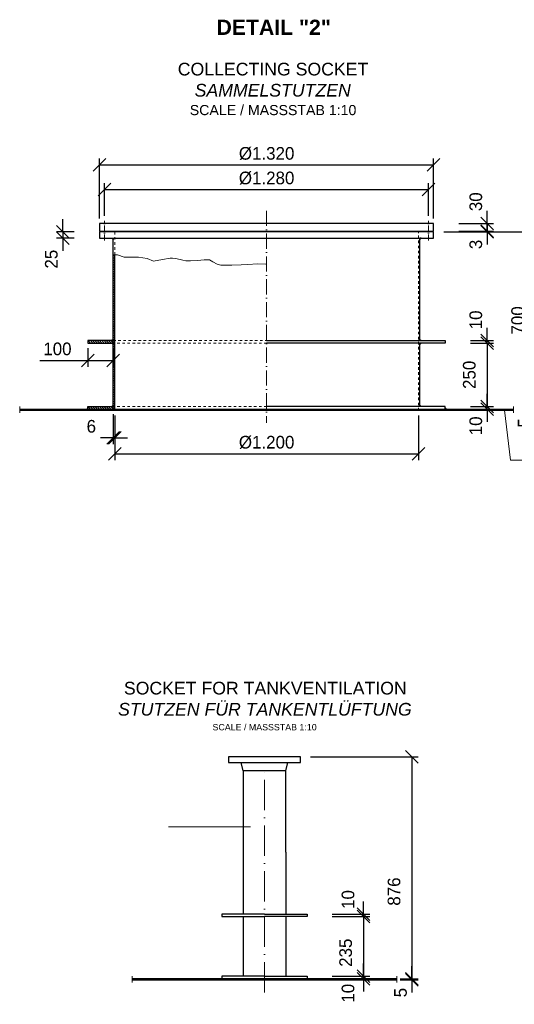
# Model space of a CAD drawing. Header units: millimetres. Extents: x -3395 to 5934498, y -177084 to 63013.
# Tile 8 of 256: x 75550 to 77505, y -171967 to -168079. Entities that reach past the tile are written whole.
import ezdxf

# ---------------------------------------------------------------- set-up
doc = ezdxf.new("R2010")
doc.units = ezdxf.units.MM
doc.linetypes.add('ACAD_ISO10W100', pattern=[18, 12, -3, 0, -3])
doc.linetypes.add('JIS_02_1.0', pattern=[2, 1, -1])
doc.layers.add('Bemaßung', color=7, linetype='Continuous', lineweight=9)
doc.layers.add('Beschriftung', color=7, linetype='Continuous', lineweight=9)
doc.styles.add('LBB3.5M1000', font='isocp.shx', dxfattribs={"height": 3.5})
doc.dimstyles.new('DIN', dxfattribs={"dimtxt": 2.5, "dimasz": 2.5, "dimexe": 1.25, "dimexo": 0.625, "dimtad": 1, "dimtih": 1, "dimdec": 4, "dimdsep": 46, "dimlunit": 6, "dimtxsty": 'Standard', "dimcen": 2.5, "dimadec": 0, "dimazin": 0, "dimtfac": 1, "dimtdec": 4, "dimtmove": 0, "dimatfit": 3, "dimfxl": 0, "dimtvp": 1, "dimtolj": 1, "dimtzin": 0, "dimarcsym": 0})
pattern_1 = [(135, (0, -95.517), (-4.49012806, -4.49012806), [])]

# ---------------------------------------------------------------- blocks, each defined once
blk = doc.blocks.new('_Oblique')
at = {"color": 0, "linetype": 'ByBlock', "lineweight": -2}
blk.add_line((-0.5, -0.5), (0.5, 0.5), dxfattribs=at)
blk = doc.blocks.new('*D435')
at = {"layer": 'Bemaßung', "color": 0, "lineweight": -2, "transparency": 16777216}
for p, q in [((75925.8, -169641.5), (75925.8, -169818.4)), ((77125.8, -169641.5), (77125.8, -169818.4)), ((75925.8, -169793.4), (77125.8, -169793.4))]:
    blk.add_line(p, q, dxfattribs=at)
at = {"layer": 'DEFPOINTS', "color": 0, "transparency": 16777216}
for p in [(75925.8, -169621.5), (77125.8, -169621.5), (77125.8, -169793.4)]:
    blk.add_point(p, dxfattribs=at)
at = {"layer": 'Bemaßung', "color": 0, "lineweight": -2, "transparency": 16777216, "xscale": 50, "yscale": 50, "zscale": 50, "rotation": 180}
blk.add_blockref('_Oblique', (75925.8, -169793.4), dxfattribs=at)
at = {"layer": 'Bemaßung', "color": 0, "lineweight": -2, "transparency": 16777216, "xscale": 50, "yscale": 50, "zscale": 50}
blk.add_blockref('_Oblique', (77125.8, -169793.4), dxfattribs=at)
at = {"layer": 'Bemaßung', "color": 0, "transparency": 16777216, "insert": (76525.8, -169748.4), "char_height": 50, "attachment_point": 5}
blk.add_mtext('\\A1;%%C1.200', dxfattribs=at)
blk = doc.blocks.new('*D436')
at = {"layer": 'Bemaßung', "color": 0, "lineweight": -2, "transparency": 16777216}
for p, q in [((75919.8, -169636.5), (75919.8, -169755)), ((75925.8, -169641.5), (75925.8, -169755)), ((75919.8, -169730), (75869.8, -169730)), ((75919.8, -169730), (75925.8, -169730)), ((75925.8, -169730), (75975.8, -169730))]:
    blk.add_line(p, q, dxfattribs=at)
at = {"layer": 'DEFPOINTS', "color": 0, "transparency": 16777216}
for p in [(75919.8, -169616.5), (75925.8, -169621.5), (75925.8, -169730)]:
    blk.add_point(p, dxfattribs=at)
at = {"layer": 'Bemaßung', "color": 0, "lineweight": -2, "transparency": 16777216, "xscale": 50, "yscale": 50, "zscale": 50}
blk.add_blockref('_Oblique', (75919.8, -169730), dxfattribs=at)
at = {"layer": 'Bemaßung', "color": 0, "lineweight": -2, "transparency": 16777216, "xscale": 50, "yscale": 50, "zscale": 50, "rotation": 180}
blk.add_blockref('_Oblique', (75925.8, -169730), dxfattribs=at)
at = {"layer": 'Bemaßung', "color": 0, "transparency": 16777216, "insert": (75833.1, -169685), "char_height": 50, "attachment_point": 5}
blk.add_mtext('\\A1;6', dxfattribs=at)
blk = doc.blocks.new('*D437')
at = {"layer": 'Bemaßung', "color": 0, "lineweight": -2, "transparency": 16777216}
for p, q in [((75819.8, -169376.5), (75819.8, -169449.3)), ((75919.8, -169376.5), (75919.8, -169449.3)), ((75629.2, -169424.3), (75819.8, -169424.3)), ((75819.8, -169424.3), (75919.8, -169424.3))]:
    blk.add_line(p, q, dxfattribs=at)
at = {"layer": 'DEFPOINTS', "color": 0, "transparency": 16777216}
for p in [(75819.8, -169356.5), (75919.8, -169356.5), (75919.8, -169424.3)]:
    blk.add_point(p, dxfattribs=at)
at = {"layer": 'Bemaßung', "color": 0, "lineweight": -2, "transparency": 16777216, "xscale": 50, "yscale": 50, "zscale": 50, "rotation": 180}
blk.add_blockref('_Oblique', (75819.8, -169424.3), dxfattribs=at)
at = {"layer": 'Bemaßung', "color": 0, "lineweight": -2, "transparency": 16777216, "xscale": 50, "yscale": 50, "zscale": 50}
blk.add_blockref('_Oblique', (75919.8, -169424.3), dxfattribs=at)
at = {"layer": 'Bemaßung', "color": 0, "transparency": 16777216, "insert": (75699.2, -169379.3), "char_height": 50, "attachment_point": 5}
blk.add_mtext('\\A1;100', dxfattribs=at)
blk = doc.blocks.new('*D438')
at = {"layer": 'Bemaßung', "color": 0, "lineweight": -2, "transparency": 16777216}
for p, q in [((77397.5, -169606.5), (77397.5, -169556.5)), ((77331.8, -169606.5), (77422.5, -169606.5)), ((77331.8, -169616.5), (77422.5, -169616.5)), ((77397.5, -169616.5), (77397.5, -169606.5)), ((77397.5, -169616.5), (77397.5, -169666.5))]:
    blk.add_line(p, q, dxfattribs=at)
at = {"layer": 'DEFPOINTS', "color": 0, "transparency": 16777216}
for p in [(77231.8, -169606.5), (77231.8, -169616.5), (77397.5, -169606.5)]:
    blk.add_point(p, dxfattribs=at)
at = {"layer": 'Bemaßung', "color": 0, "lineweight": -2, "transparency": 16777216, "xscale": 50, "yscale": 50, "zscale": 50}
for p, rotation in [((77397.5, -169606.5), 270), ((77397.5, -169616.5), 90)]:
    blk.add_blockref('_Oblique', p, dxfattribs=dict(at, rotation=rotation))
at = {"layer": 'Bemaßung', "color": 0, "transparency": 16777216, "insert": (77352.5, -169683), "char_height": 50, "attachment_point": 5, "rotation": 90}
blk.add_mtext('\\A1;10', dxfattribs=at)
blk = doc.blocks.new('*D439')
at = {"layer": 'Bemaßung', "color": 0, "lineweight": -2, "transparency": 16777216}
for p, q in [((77331.8, -169356.5), (77422.5, -169356.5)), ((77397.5, -169356.5), (77397.5, -169606.5)), ((77331.8, -169606.5), (77422.5, -169606.5))]:
    blk.add_line(p, q, dxfattribs=at)
at = {"layer": 'DEFPOINTS', "color": 0, "transparency": 16777216}
for p in [(77231.8, -169356.5), (77231.8, -169606.5), (77397.5, -169606.5)]:
    blk.add_point(p, dxfattribs=at)
at = {"layer": 'Bemaßung', "color": 0, "lineweight": -2, "transparency": 16777216, "xscale": 50, "yscale": 50, "zscale": 50}
for p, rotation in [((77397.5, -169356.5), 90), ((77397.5, -169606.5), 270)]:
    blk.add_blockref('_Oblique', p, dxfattribs=dict(at, rotation=rotation))
at = {"layer": 'Bemaßung', "color": 0, "transparency": 16777216, "insert": (77326.8, -169481.5), "char_height": 50, "attachment_point": 5, "rotation": 90}
blk.add_mtext('\\A1;250', dxfattribs=at)
blk = doc.blocks.new('*D440')
at = {"layer": 'Bemaßung', "color": 0, "lineweight": -2, "transparency": 16777216}
for p, q in [((77397.5, -169346.5), (77397.5, -169296.5)), ((77331.8, -169346.5), (77422.5, -169346.5)), ((77331.8, -169356.5), (77422.5, -169356.5)), ((77397.5, -169356.5), (77397.5, -169346.5)), ((77397.5, -169356.5), (77397.5, -169406.5))]:
    blk.add_line(p, q, dxfattribs=at)
at = {"layer": 'DEFPOINTS', "color": 0, "transparency": 16777216}
for p in [(77231.8, -169346.5), (77231.8, -169356.5), (77397.5, -169346.5)]:
    blk.add_point(p, dxfattribs=at)
at = {"layer": 'Bemaßung', "color": 0, "lineweight": -2, "transparency": 16777216, "xscale": 50, "yscale": 50, "zscale": 50}
for p, rotation in [((77397.5, -169346.5), 270), ((77397.5, -169356.5), 90)]:
    blk.add_blockref('_Oblique', p, dxfattribs=dict(at, rotation=rotation))
at = {"layer": 'Bemaßung', "color": 0, "transparency": 16777216, "insert": (77352.5, -169264.5), "char_height": 50, "attachment_point": 5, "rotation": 90}
blk.add_mtext('\\A1;10', dxfattribs=at)
blk = doc.blocks.new('*D441')
at = {"layer": 'Bemaßung', "color": 0, "lineweight": -2, "transparency": 16777216}
for p, q in [((77588.6, -169616.5), (77588.6, -169566.5)), ((77541.5, -169616.5), (77613.6, -169616.5)), ((77541.5, -169621.5), (77613.6, -169621.5)), ((77588.6, -169621.5), (77588.6, -169616.5)), ((77588.6, -169621.5), (77588.6, -169671.5))]:
    blk.add_line(p, q, dxfattribs=at)
at = {"layer": 'DEFPOINTS', "color": 0, "transparency": 16777216}
for p in [(77501.5, -169616.5), (77501.5, -169621.5), (77588.6, -169616.5)]:
    blk.add_point(p, dxfattribs=at)
at = {"layer": 'Bemaßung', "color": 0, "lineweight": -2, "transparency": 16777216, "xscale": 50, "yscale": 50, "zscale": 50}
for p, rotation in [((77588.6, -169616.5), 270), ((77588.6, -169621.5), 90)]:
    blk.add_blockref('_Oblique', p, dxfattribs=dict(at, rotation=rotation))
at = {"layer": 'Bemaßung', "color": 0, "transparency": 16777216, "insert": (77543.6, -169671.5), "char_height": 50, "attachment_point": 5, "rotation": 90}
blk.add_mtext('\\A1;5', dxfattribs=at)
blk = doc.blocks.new('*D442')
at = {"layer": 'Bemaßung', "color": 0, "lineweight": -2, "transparency": 16777216}
for p, q in [((77225.8, -168916.5), (77613.6, -168916.5)), ((77588.6, -168916.5), (77588.6, -169616.5)), ((77541.5, -169616.5), (77613.6, -169616.5))]:
    blk.add_line(p, q, dxfattribs=at)
at = {"layer": 'DEFPOINTS', "color": 0, "transparency": 16777216}
for p in [(77185.8, -168916.5), (77501.5, -169616.5), (77588.6, -169616.5)]:
    blk.add_point(p, dxfattribs=at)
at = {"layer": 'Bemaßung', "color": 0, "lineweight": -2, "transparency": 16777216, "xscale": 50, "yscale": 50, "zscale": 50}
for p, rotation in [((77588.6, -168916.5), 90), ((77588.6, -169616.5), 270)]:
    blk.add_blockref('_Oblique', p, dxfattribs=dict(at, rotation=rotation))
at = {"layer": 'Bemaßung', "color": 0, "transparency": 16777216, "insert": (77517.9, -169266.5), "char_height": 50, "attachment_point": 5, "rotation": 90}
blk.add_mtext('\\A1;700', dxfattribs=at)
blk = doc.blocks.new('*D443')
at = {"layer": 'Bemaßung', "color": 0, "lineweight": -2, "transparency": 16777216}
for p, q in [((77397.5, -168913.5), (77397.5, -168863.5)), ((77285.8, -168913.5), (77422.5, -168913.5)), ((77285.8, -168916.5), (77422.5, -168916.5)), ((77397.5, -168916.5), (77397.5, -168913.5)), ((77397.5, -168916.5), (77397.5, -168966.5))]:
    blk.add_line(p, q, dxfattribs=at)
at = {"layer": 'DEFPOINTS', "color": 0, "transparency": 16777216}
for p in [(77185.8, -168913.5), (77185.8, -168916.5), (77397.5, -168913.5)]:
    blk.add_point(p, dxfattribs=at)
at = {"layer": 'Bemaßung', "color": 0, "lineweight": -2, "transparency": 16777216, "xscale": 50, "yscale": 50, "zscale": 50}
for p, rotation in [((77397.5, -168913.5), 270), ((77397.5, -168916.5), 90)]:
    blk.add_blockref('_Oblique', p, dxfattribs=dict(at, rotation=rotation))
at = {"layer": 'Bemaßung', "color": 0, "transparency": 16777216, "insert": (77352.5, -168966.5), "char_height": 50, "attachment_point": 5, "rotation": 90}
blk.add_mtext('\\A1;3', dxfattribs=at)
blk = doc.blocks.new('*D444')
at = {"layer": 'Bemaßung', "color": 0, "lineweight": -2, "transparency": 16777216}
for p, q in [((77397.5, -168883.5), (77397.5, -168833.5)), ((77285.8, -168883.5), (77422.5, -168883.5)), ((77397.5, -168883.5), (77397.5, -168913.5)), ((77285.8, -168913.5), (77422.5, -168913.5)), ((77397.5, -168913.5), (77397.5, -168963.5))]:
    blk.add_line(p, q, dxfattribs=at)
at = {"layer": 'DEFPOINTS', "color": 0, "transparency": 16777216}
for p in [(77185.8, -168883.5), (77185.8, -168913.5), (77397.5, -168913.5)]:
    blk.add_point(p, dxfattribs=at)
at = {"layer": 'Bemaßung', "color": 0, "lineweight": -2, "transparency": 16777216, "xscale": 50, "yscale": 50, "zscale": 50}
for p, rotation in [((77397.5, -168883.5), 270), ((77397.5, -168913.5), 90)]:
    blk.add_blockref('_Oblique', p, dxfattribs=dict(at, rotation=rotation))
at = {"layer": 'Bemaßung', "color": 0, "transparency": 16777216, "insert": (77352.5, -168797.9), "char_height": 50, "attachment_point": 5, "rotation": 90}
blk.add_mtext('\\A1;30', dxfattribs=at)
blk = doc.blocks.new('*D445')
at = {"layer": 'Bemaßung', "color": 0, "lineweight": -2, "transparency": 16777216}
for p, q in [((75720.3, -168916.5), (75720.3, -168866.5)), ((75765.8, -168916.5), (75695.3, -168916.5)), ((75765.8, -168941.5), (75695.3, -168941.5)), ((75720.3, -168916.5), (75720.3, -168941.5)), ((75720.3, -168941.5), (75720.3, -168991.5))]:
    blk.add_line(p, q, dxfattribs=at)
at = {"layer": 'DEFPOINTS', "color": 0, "transparency": 16777216}
for p in [(75720.3, -168941.5), (75865.8, -168916.5), (75865.8, -168941.5)]:
    blk.add_point(p, dxfattribs=at)
at = {"layer": 'Bemaßung', "color": 0, "lineweight": -2, "transparency": 16777216, "xscale": 50, "yscale": 50, "zscale": 50}
for p, rotation in [((75720.3, -168916.5), 270), ((75720.3, -168941.5), 90)]:
    blk.add_blockref('_Oblique', p, dxfattribs=dict(at, rotation=rotation))
at = {"layer": 'Bemaßung', "color": 0, "transparency": 16777216, "insert": (75675.3, -169024.7), "char_height": 50, "attachment_point": 5, "rotation": 90}
blk.add_mtext('\\A1;25', dxfattribs=at)
blk = doc.blocks.new('*D456')
at = {"layer": 'Bemaßung', "color": 0, "lineweight": -2, "transparency": 16777216}
for p, q in [((75865.8, -168863.5), (75865.8, -168627.8)), ((77185.8, -168863.5), (77185.8, -168627.8)), ((75865.8, -168652.8), (77185.8, -168652.8))]:
    blk.add_line(p, q, dxfattribs=at)
at = {"layer": 'DEFPOINTS', "color": 0, "transparency": 16777216}
for p in [(77185.8, -168652.8), (75865.8, -168883.5), (77185.8, -168883.5)]:
    blk.add_point(p, dxfattribs=at)
at = {"layer": 'Bemaßung', "color": 0, "lineweight": -2, "transparency": 16777216, "xscale": 50, "yscale": 50, "zscale": 50, "rotation": 180}
blk.add_blockref('_Oblique', (75865.8, -168652.8), dxfattribs=at)
at = {"layer": 'Bemaßung', "color": 0, "lineweight": -2, "transparency": 16777216, "xscale": 50, "yscale": 50, "zscale": 50}
blk.add_blockref('_Oblique', (77185.8, -168652.8), dxfattribs=at)
at = {"layer": 'Bemaßung', "color": 0, "transparency": 16777216, "insert": (76525.8, -168607.8), "char_height": 50, "attachment_point": 5}
blk.add_mtext('\\A1;%%C1.320', dxfattribs=at)
blk = doc.blocks.new('*D457')
at = {"layer": 'Bemaßung', "color": 0, "lineweight": -2, "transparency": 16777216}
for p, q in [((75885.8, -168853.5), (75885.8, -168724.9)), ((75885.8, -168749.9), (77165.8, -168749.9)), ((77165.8, -168853.5), (77165.8, -168724.9))]:
    blk.add_line(p, q, dxfattribs=at)
at = {"layer": 'DEFPOINTS', "color": 0, "transparency": 16777216}
for p in [(77165.8, -168749.9), (75885.8, -168873.5), (77165.8, -168873.5)]:
    blk.add_point(p, dxfattribs=at)
at = {"layer": 'Bemaßung', "color": 0, "lineweight": -2, "transparency": 16777216, "xscale": 50, "yscale": 50, "zscale": 50, "rotation": 180}
blk.add_blockref('_Oblique', (75885.8, -168749.9), dxfattribs=at)
at = {"layer": 'Bemaßung', "color": 0, "lineweight": -2, "transparency": 16777216, "xscale": 50, "yscale": 50, "zscale": 50}
blk.add_blockref('_Oblique', (77165.8, -168749.9), dxfattribs=at)
at = {"layer": 'Bemaßung', "color": 0, "transparency": 16777216, "insert": (76525.8, -168704.9), "char_height": 50, "attachment_point": 5}
blk.add_mtext('\\A1;%%c1.280', dxfattribs=at)
blk = doc.blocks.new('*D785')
at = {"layer": 'Bemaßung', "color": 0, "lineweight": -2, "transparency": 16777216}
for p, q in [((76785.4, -171621.1), (76933.9, -171621.1)), ((76908.9, -171621.1), (76908.9, -171856.1)), ((76785.4, -171856.1), (76933.9, -171856.1))]:
    blk.add_line(p, q, dxfattribs=at)
at = {"layer": 'DEFPOINTS', "color": 0, "transparency": 16777216}
for p in [(76685.4, -171621.1), (76685.4, -171856.1), (76908.9, -171856.1)]:
    blk.add_point(p, dxfattribs=at)
at = {"layer": 'Bemaßung', "color": 0, "lineweight": -2, "transparency": 16777216, "xscale": 50, "yscale": 50, "zscale": 50}
for p, rotation in [((76908.9, -171621.1), 90), ((76908.9, -171856.1), 270)]:
    blk.add_blockref('_Oblique', p, dxfattribs=dict(at, rotation=rotation))
at = {"layer": 'Bemaßung', "color": 0, "transparency": 16777216, "insert": (76838.2, -171763.6), "char_height": 50, "attachment_point": 5, "rotation": 90}
blk.add_mtext('\\A1;235', dxfattribs=at)
blk = doc.blocks.new('*D786')
at = {"layer": 'Bemaßung', "color": 0, "lineweight": -2, "transparency": 16777216}
for p, q in [((77100, -171866.1), (77100, -171816.1)), ((77052.9, -171866.1), (77125, -171866.1)), ((77052.9, -171871.1), (77125, -171871.1)), ((77100, -171871.1), (77100, -171866.1)), ((77100, -171871.1), (77100, -171921.1))]:
    blk.add_line(p, q, dxfattribs=at)
at = {"layer": 'DEFPOINTS', "color": 0, "transparency": 16777216}
for p in [(77012.9, -171866.1), (77012.9, -171871.1), (77100, -171866.1)]:
    blk.add_point(p, dxfattribs=at)
at = {"layer": 'Bemaßung', "color": 0, "lineweight": -2, "transparency": 16777216, "xscale": 50, "yscale": 50, "zscale": 50}
for p, rotation in [((77100, -171866.1), 270), ((77100, -171871.1), 90)]:
    blk.add_blockref('_Oblique', p, dxfattribs=dict(at, rotation=rotation))
at = {"layer": 'Bemaßung', "color": 0, "transparency": 16777216, "insert": (77055, -171921.1), "char_height": 50, "attachment_point": 5, "rotation": 90}
blk.add_mtext('\\A1;5', dxfattribs=at)
blk = doc.blocks.new('*D787')
at = {"layer": 'Bemaßung', "color": 0, "lineweight": -2, "transparency": 16777216}
for p, q in [((76908.9, -171611.1), (76908.9, -171561.1)), ((76785.4, -171611.1), (76933.9, -171611.1)), ((76785.4, -171621.1), (76933.9, -171621.1)), ((76908.9, -171621.1), (76908.9, -171611.1)), ((76908.9, -171621.1), (76908.9, -171671.1))]:
    blk.add_line(p, q, dxfattribs=at)
at = {"layer": 'DEFPOINTS', "color": 0, "transparency": 16777216}
for p in [(76685.4, -171611.1), (76685.4, -171621.1), (76908.9, -171611.1)]:
    blk.add_point(p, dxfattribs=at)
at = {"layer": 'Bemaßung', "color": 0, "lineweight": -2, "transparency": 16777216, "xscale": 50, "yscale": 50, "zscale": 50}
for p, rotation in [((76908.9, -171611.1), 270), ((76908.9, -171621.1), 90)]:
    blk.add_blockref('_Oblique', p, dxfattribs=dict(at, rotation=rotation))
at = {"layer": 'Bemaßung', "color": 0, "transparency": 16777216, "insert": (76847.5, -171553.5), "char_height": 50, "attachment_point": 5, "rotation": 90}
blk.add_mtext('\\A1;10', dxfattribs=at)
blk = doc.blocks.new('*D788')
at = {"layer": 'Bemaßung', "color": 0, "lineweight": -2, "transparency": 16777216}
for p, q in [((76699.6, -170990.1), (77125, -170990.1)), ((77100, -170990.1), (77100, -171866.1)), ((77079.8, -171866.1), (77125, -171866.1))]:
    blk.add_line(p, q, dxfattribs=at)
at = {"layer": 'DEFPOINTS', "color": 0, "transparency": 16777216}
for p in [(76659.6, -170990.1), (77039.8, -171866.1), (77100, -171866.1)]:
    blk.add_point(p, dxfattribs=at)
at = {"layer": 'Bemaßung', "color": 0, "lineweight": -2, "transparency": 16777216, "xscale": 50, "yscale": 50, "zscale": 50}
for p, rotation in [((77100, -170990.1), 90), ((77100, -171866.1), 270)]:
    blk.add_blockref('_Oblique', p, dxfattribs=dict(at, rotation=rotation))
at = {"layer": 'Bemaßung', "color": 0, "transparency": 16777216, "insert": (77029.4, -171522.1), "char_height": 50, "attachment_point": 5, "rotation": 90}
blk.add_mtext('\\A1;876', dxfattribs=at)
blk = doc.blocks.new('*D789')
at = {"layer": 'Bemaßung', "color": 0, "lineweight": -2, "transparency": 16777216}
for p, q in [((76908.9, -171856.1), (76908.9, -171806.1)), ((76785.4, -171856.1), (76933.9, -171856.1)), ((76908.9, -171856.1), (76908.9, -171866.1)), ((76785.4, -171866.1), (76933.9, -171866.1)), ((76908.9, -171866.1), (76908.9, -171916.1))]:
    blk.add_line(p, q, dxfattribs=at)
at = {"layer": 'DEFPOINTS', "color": 0, "transparency": 16777216}
for p in [(76685.4, -171856.1), (76685.4, -171866.1), (76908.9, -171866.1)]:
    blk.add_point(p, dxfattribs=at)
at = {"layer": 'Bemaßung', "color": 0, "lineweight": -2, "transparency": 16777216, "xscale": 50, "yscale": 50, "zscale": 50}
for p, rotation in [((76908.9, -171856.1), 270), ((76908.9, -171866.1), 90)]:
    blk.add_blockref('_Oblique', p, dxfattribs=dict(at, rotation=rotation))
at = {"layer": 'Bemaßung', "color": 0, "transparency": 16777216, "insert": (76847.5, -171923.6), "char_height": 50, "attachment_point": 5, "rotation": 90}
blk.add_mtext('\\A1;10', dxfattribs=at)

msp = doc.modelspace()

# ---------------------------------------------------------------- hatches: boundary and pattern name
h = msp.add_hatch(color=256)
h.dxf.hatch_style = 1
h.paths.add_polyline_path([(75914.77206, -168941.51003), (75919.77206, -168941.51003), (75919.77206, -168946.51003)])
h = msp.add_hatch(color=256)
h.dxf.hatch_style = 1
h.paths.add_polyline_path([(77136.77206, -168941.51003), (77131.77206, -168941.51003), (77131.77206, -168946.51003)])
at = {"lineweight": 5}
h = msp.add_hatch(dxfattribs=at)
h.set_pattern_fill('ANSI31', color=256, scale=2)
h.set_pattern_definition([(45, (0, -95.517), (-4.49012806, 4.49012806), [])])
h.paths.add_polyline_path([(75919.77206, -169616.51003), (75925.77206, -169616.51003), (75925.77206, -169007.50697), (75919.77206, -169007.50697)])
h = msp.add_hatch(dxfattribs=at)
h.set_pattern_fill('ANSI31', color=256, scale=2, angle=90)
h.set_pattern_definition(pattern_1)
h.paths.add_polyline_path([(75819.77206, -169356.51003), (75919.77206, -169356.51003), (75919.77206, -169346.51003), (75819.77206, -169346.51003)])
h = msp.add_hatch(color=256)
h.dxf.hatch_style = 1
h.paths.add_polyline_path([(75914.77206, -169346.51003), (75919.77206, -169346.51003), (75919.77206, -169341.51003)])
h = msp.add_hatch(color=256)
h.dxf.hatch_style = 1
h.paths.add_polyline_path([(75914.77206, -169356.51003), (75919.77206, -169356.51003), (75919.77206, -169361.51003)])
h = msp.add_hatch(color=256)
h.dxf.hatch_style = 1
h.paths.add_polyline_path([(77136.77206, -169346.51003), (77131.77206, -169346.51003), (77131.77206, -169341.51003)])
h = msp.add_hatch(color=256)
h.dxf.hatch_style = 1
h.paths.add_polyline_path([(77136.77206, -169356.51003), (77131.77206, -169356.51003), (77131.77206, -169361.51003)])
h = msp.add_hatch(color=256)
h.dxf.hatch_style = 1
h.paths.add_polyline_path([(75914.77206, -169606.51003), (75919.77206, -169606.51003), (75919.77206, -169601.51003)])
h = msp.add_hatch(color=256)
h.dxf.hatch_style = 1
h.paths.add_polyline_path([(77136.77206, -169606.51003), (77131.77206, -169606.51003), (77131.77206, -169601.51003)])
h = msp.add_hatch(dxfattribs=at)
h.set_pattern_fill('ANSI31', color=256)
h.set_pattern_definition([(45, (0, -95.517), (-2.24506403, 2.24506403), [])])
h.paths.add_polyline_path([(75550.05504, -169621.51003), (75925.77206, -169621.51003), (75925.77206, -169616.51003), (75550.05504, -169616.51003)])
h.paths.add_polyline_path([(76525.77206, -169621.51003), (77501.48908, -169621.51003), (77501.48908, -169616.51003), (76525.77206, -169616.51003)])
h = msp.add_hatch(color=256)
h.dxf.hatch_style = 1
h.paths.add_polyline_path([(75814.77206, -169616.51003), (75819.77206, -169616.51003), (75819.77206, -169611.51003)])
h = msp.add_hatch(dxfattribs=at)
h.set_pattern_fill('ANSI31', color=256, scale=2, angle=90)
h.set_pattern_definition(pattern_1)
h.paths.add_polyline_path([(75819.77206, -169616.51003), (75919.77206, -169616.51003), (75919.77206, -169606.51003), (75819.77206, -169606.51003)])
h = msp.add_hatch(color=256)
h.dxf.hatch_style = 1
h.paths.add_polyline_path([(77236.77206, -169616.51003), (77231.77206, -169616.51003), (77231.77206, -169611.51003)])
h = msp.add_hatch()
h.set_pattern_fill('ANSI31', color=256)
h.set_pattern_definition([(45, (-4473.4698, -2249.5564), (-2.24506403, 2.24506403), [])])
h.paths.add_polyline_path([(76386.23529, -171866.06647), (76280.63529, -171866.06647), (75994.42716, -171866.06647), (75994.42716, -171871.06647), (76386.23529, -171871.06647)])
h.paths.add_polyline_path([(76517.13529, -171866.06647), (76386.23529, -171866.06647), (76386.23529, -171871.06647), (76517.13529, -171871.06647)])
h.paths.add_polyline_path([(76648.03529, -171866.06647), (76517.13529, -171866.06647), (76517.13529, -171871.06647), (76648.03529, -171871.06647)])
h.paths.add_polyline_path([(77039.84342, -171866.06647), (76648.03529, -171866.06647), (76648.03529, -171871.06647), (77039.84342, -171871.06647)])

# ---------------------------------------------------------------- linework, layer by layer
at = {"linetype": 'ACAD_ISO10W100', "lineweight": 18, "ltscale": 5}
for p, q in [((76525.77206, -168833.51003), (76525.77206, -169671.51003)), ((75550.05504, -169606.51003), (75550.05504, -169631.51003)), ((77501.48908, -169606.51003), (77501.48908, -169631.51003)), ((75994.42716, -171856.06647), (75994.42716, -171881.06647)), ((77039.84342, -171881.06647), (77039.84342, -171856.06647))]:
    msp.add_line(p, q, dxfattribs=at)
at = {"linetype": 'ACAD_ISO10W100', "lineweight": 18, "ltscale": 2}
for p, q in [((75885.77206, -168951.51003), (75885.77206, -168873.51003)), ((77165.77206, -168951.51003), (77165.77206, -168873.51003))]:
    msp.add_line(p, q, dxfattribs=at)
for p, q in [((75919.77206, -169616.51003), (75919.77206, -168941.51003)), ((77131.77206, -169346.51003), (77131.77206, -168941.51003)), ((75925.77206, -169621.51003), (75925.77206, -169007.50697)), ((77131.77206, -169606.51003), (77131.77206, -169356.51003)), ((75550.05504, -169616.51003), (77501.48908, -169616.51003)), ((75550.05504, -169621.51003), (77501.48908, -169621.51003)), ((76432.98529, -171045.06647), (76425.13529, -171012.06647)), ((76601.28529, -171045.06647), (76609.13529, -171012.06647)), ((76432.98529, -171366.06647), (76432.98529, -171611.06647)), ((76601.28529, -171366.06647), (76601.28529, -171611.06647)), ((76432.98529, -171621.06647), (76432.98529, -171856.06647)), ((76601.28529, -171621.06647), (76601.28529, -171856.06647)), ((77039.84342, -171866.06647), (75994.42716, -171866.06647)), ((75994.42716, -171871.06647), (77039.84342, -171871.06647))]:
    msp.add_line(p, q)
at = {"linetype": 'JIS_02_1.0', "lineweight": 18, "ltscale": 10}
for p, q in [((75925.77206, -169007.50697), (75925.77206, -168916.51003)), ((77125.77206, -169621.51003), (77125.77206, -168916.51003)), ((75919.77206, -169346.51003), (76525.77206, -169346.51003)), ((76525.77206, -169356.51003), (75919.77206, -169356.51003)), ((76525.77206, -169606.51003), (75919.77206, -169606.51003))]:
    msp.add_line(p, q, dxfattribs=at)
at = {"linetype": 'ACAD_ISO10W100', "lineweight": 18, "ltscale": 10}
msp.add_line((76517.13529, -171921.06647), (76517.13529, -171026.28813), dxfattribs=at)
for points in [[(75865.77206, -168913.51003), (77185.77206, -168913.51003), (77185.77206, -168883.51003), (75865.77206, -168883.51003)], [(75865.77206, -168941.51003), (77185.77206, -168941.51003), (77185.77206, -168916.51003), (75865.77206, -168916.51003)], [(75914.77206, -168941.51003), (75919.77206, -168941.51003), (75919.77206, -168946.51003)], [(77136.77206, -168941.51003), (77131.77206, -168941.51003), (77131.77206, -168946.51003)], [(75914.77206, -169346.51003), (75919.77206, -169346.51003), (75919.77206, -169341.51003)], [(75914.77206, -169356.51003), (75919.77206, -169356.51003), (75919.77206, -169361.51003)], [(77136.77206, -169346.51003), (77131.77206, -169346.51003), (77131.77206, -169341.51003)], [(77136.77206, -169356.51003), (77131.77206, -169356.51003), (77131.77206, -169361.51003)], [(75914.77206, -169606.51003), (75919.77206, -169606.51003), (75919.77206, -169601.51003)], [(77136.77206, -169606.51003), (77131.77206, -169606.51003), (77131.77206, -169601.51003)], [(75814.77206, -169616.51003), (75819.77206, -169616.51003), (75819.77206, -169611.51003)], [(77236.77206, -169616.51003), (77231.77206, -169616.51003), (77231.77206, -169611.51003)], [(76374.63529, -171012.06647), (76659.63529, -171012.06647), (76659.63529, -170990.06647), (76374.63529, -170990.06647)]]:
    msp.add_lwpolyline(points, close=True)
at = {"lineweight": 5}
msp.add_lwpolyline([(75919.77206, -169007.50697), (75937.11123, -169007.50697), (75963.20621, -169016.99284), (75982.18443, -169016.99284), (76018.95453, -169016.99284), (76053.35228, -169021.73589), (76079.44725, -169032.40741), (76115.03101, -169026.47871), (76144.68436, -169020.55023), (76154.17347, -169020.55023), (76166.03461, -169021.73589), (76183.82682, -169026.47871), (76194.50195, -169028.85024), (76206.36309, -169031.22176), (76225.34131, -169031.22176), (76252.62231, -169030.03611), (76278.71728, -169027.66459), (76300.06753, -169027.66459), (76313.11502, -169034.77894), (76329.72089, -169044.26481), (76345.14074, -169047.82199), (76367.677, -169047.82199), (76387.84124, -169047.82199), (76424.61134, -169046.63633), (76450.70632, -169045.45046), (76491.0348, -169043.07916), (76523.06018, -169044.26481), (76525.77206, -169044.47333)], dxfattribs=at)
for points in [[(75919.77206, -169346.51003), (75819.77206, -169346.51003), (75819.77206, -169356.51003), (75919.77206, -169356.51003)], [(76525.77206, -169346.51003), (77231.77206, -169346.51003), (77231.77206, -169356.51003), (76525.77206, -169356.51003)], [(75819.77206, -169616.51003), (75819.77206, -169606.51003), (75919.77206, -169606.51003)], [(77231.77206, -169616.51003), (77231.77206, -169606.51003), (76525.77206, -169606.51003)], [(76601.28529, -171366.06647), (76601.28529, -171045.06647), (76432.98529, -171045.06647), (76432.98529, -171366.06647)], [(76517.13529, -171611.06647), (76348.88529, -171611.06647), (76348.88529, -171621.06647), (76517.13529, -171621.06647)], [(76517.13529, -171611.06647), (76685.38529, -171611.06647), (76685.38529, -171621.06647), (76517.13529, -171621.06647)], [(76517.13529, -171856.06647), (76348.88529, -171856.06647), (76348.88529, -171866.06647), (76517.13529, -171866.06647)], [(76517.13529, -171856.06647), (76685.38529, -171856.06647), (76685.38529, -171866.06647), (76517.13529, -171866.06647)]]:
    msp.add_lwpolyline(points)
at = {"layer": 'Bemaßung'}
msp.add_line((76138.18149, -171266.11297), (76462.09313, -171266.11297), dxfattribs=at)
at = {"layer": 'Beschriftung'}
for q in [(77465.84957, -169621.51003), (78076.53118, -169818.61212)]:
    msp.add_line((77490.02925, -169818.61212), q, dxfattribs=at)

# ---------------------------------------------------------------- texts
at = {"layer": 'Beschriftung', "attachment_point": 1, "style": 'LBB3.5M1000'}
for s, insert, char_height, width in [('\\pi172.05;{\\fArial|b1|i0|c0|p34;DETAIL "2"}', (76155.7689, -168079.01598), 60, 785.9141179), ('\\pi18.912;{\\fArial|b0|i0|c0|p34;COLLECTING SOCKET\\P\\pi85.675;\\fArial|b0|i1|c0|p34;SAMMELSTUTZEN\\P\\pi66.34;\\fArial|b0|i0|c0|p34;\\H0.8x;SCALE / MASSSTAB 1:10}', (76155.7689, -168249.21531), 50, 785.9141179), ('\\pi96.25;{\\fArial|b0|i0|c0|p34;SOCKET FOR TANKVENTILATION\\P\\pi73.416;\\fArial|b0|i1|c0|p34;STUTZEN FÜR TANKENTLÜFTUNG\\P\\pi446.55;\\fArial|b0|i0|c0|p34;\\H0.5x;SCALE / MASSSTAB 1:10}', (75865.54442, -170693.73097), 50, 1301.3679194)]:
    msp.add_mtext(s, dxfattribs=dict(at, insert=insert, char_height=char_height, width=width))

# ---------------------------------------------------------------- dimensions: what is measured, and where the dimension line sits
at = {"layer": 'Bemaßung'}
for base, p1, p2, text, picture, middle in [((77185.77206, -168652.80636), (75865.77206, -168883.51003), (77185.77206, -168883.51003), '%%C1.320', '*D456', (76525.77206, -168607.80636)), ((77165.77206, -168749.86802), (75885.77206, -168873.51003), (77165.77206, -168873.51003), '%%c1.280', '*D457', (76525.77206, -168704.86802)), ((77125.77206, -169793.41272), (75925.77206, -169621.51003), (77125.77206, -169621.51003), '%%C1.200', '*D435', (76525.77206, -169748.41272))]:
    dim = msp.add_linear_dim(base=base, p1=p1, p2=p2, text=text, dimstyle='DIN', override={"dimscale": 20, "dimexo": 1, "dimgap": 1, "dimdec": 2, "dimblk1": 'Oblique', "dimblk2": 'Oblique', "dimsah": 1, "dimtdec": 2}, dxfattribs=at)
    dim.commit()
    dim.dimension.update_dxf_attribs({"geometry": picture, "text_midpoint": middle})
for base, p1, p2, angle, override, picture, middle in [((77397.5382, -168913.51003), (77185.77206, -168883.51003), (77185.77206, -168913.51003), 90, {"dimscale": 20, "dimexo": 5, "dimgap": 1, "dimdec": 2, "dimblk1": 'Oblique', "dimblk2": 'Oblique', "dimsah": 1, "dimtdec": 2, "dimtmove": 1}, '*D444', (77397.5382, -168797.86305)), ((75720.33193, -168941.51003), (75865.77206, -168916.51003), (75865.77206, -168941.51003), 90, {"dimscale": 20, "dimexo": 5, "dimgap": 1, "dimdec": 2, "dimblk1": 'Oblique', "dimblk2": 'Oblique', "dimsah": 1, "dimtdec": 2, "dimtmove": 1}, '*D445', (75720.33193, -169024.71634)), ((77397.5382, -168913.51003), (77185.77206, -168916.51003), (77185.77206, -168913.51003), 90, {"dimscale": 20, "dimexo": 5, "dimgap": 1, "dimdec": 2, "dimblk1": 'Oblique', "dimblk2": 'Oblique', "dimsah": 1, "dimtdec": 2, "dimtmove": 1}, '*D443', (77397.5382, -168966.51003)), ((77588.59795, -169616.51003), (77185.77206, -168916.51003), (77501.48908, -169616.51003), 90, {"dimscale": 20, "dimexo": 2, "dimgap": 1, "dimdec": 2, "dimblk1": 'Oblique', "dimblk2": 'Oblique', "dimsah": 1, "dimtdec": 2, "dimtmove": 2}, '*D442', (77517.88363, -169266.51003)), ((77397.5382, -169346.51003), (77231.77206, -169356.51003), (77231.77206, -169346.51003), 90, {"dimscale": 20, "dimexo": 5, "dimgap": 1, "dimdec": 2, "dimblk1": 'Oblique', "dimblk2": 'Oblique', "dimsah": 1, "dimtdec": 2, "dimtmove": 1}, '*D440', (77397.5382, -169264.50948)), ((77397.5382, -169606.51003), (77231.77206, -169356.51003), (77231.77206, -169606.51003), 90, {"dimscale": 20, "dimexo": 5, "dimgap": 1, "dimdec": 2, "dimblk1": 'Oblique', "dimblk2": 'Oblique', "dimsah": 1, "dimtdec": 2, "dimtmove": 2}, '*D439', (77326.81193, -169481.51003)), ((77397.5382, -169606.51003), (77231.77206, -169616.51003), (77231.77206, -169606.51003), 90, {"dimscale": 20, "dimexo": 5, "dimgap": 1, "dimdec": 2, "dimblk1": 'Oblique', "dimblk2": 'Oblique', "dimsah": 1, "dimtdec": 2, "dimtmove": 1}, '*D438', (77397.5382, -169683.00207)), ((77588.59795, -169616.51003), (77501.48908, -169621.51003), (77501.48908, -169616.51003), 90, {"dimscale": 20, "dimexo": 2, "dimgap": 1, "dimdec": 2, "dimblk1": 'Oblique', "dimblk2": 'Oblique', "dimsah": 1, "dimtdec": 2, "dimtmove": 1}, '*D441', (77588.59795, -169671.51003)), ((77100.0023, -171866.06647), (76659.63529, -170990.06647), (77039.84342, -171866.06647), 90, {"dimscale": 20, "dimexo": 2, "dimgap": 1, "dimdec": 2, "dimblk1": 'Oblique', "dimblk2": 'Oblique', "dimsah": 1, "dimtdec": 2, "dimtmove": 2}, '*D788', (77029.35153, -171522.06647)), ((76908.94254, -171611.06647), (76685.38529, -171621.06647), (76685.38529, -171611.06647), 90, {"dimscale": 20, "dimexo": 5, "dimgap": 1, "dimdec": 2, "dimblk1": 'Oblique', "dimblk2": 'Oblique', "dimsah": 1, "dimtdec": 2, "dimtmove": 1}, '*D787', (76892.45143, -171553.49441)), ((76908.94254, -171856.06647), (76685.38529, -171621.06647), (76685.38529, -171856.06647), 90, {"dimscale": 20, "dimexo": 5, "dimgap": 1, "dimdec": 2, "dimblk1": 'Oblique', "dimblk2": 'Oblique', "dimsah": 1, "dimtdec": 2, "dimtmove": 2}, '*D785', (76838.21628, -171763.56647)), ((76908.94254, -171866.06647), (76685.38529, -171856.06647), (76685.38529, -171866.06647), 270, {"dimscale": 20, "dimexo": 5, "dimgap": 1, "dimdec": 2, "dimblk1": 'Oblique', "dimblk2": 'Oblique', "dimsah": 1, "dimtdec": 2, "dimtmove": 1}, '*D789', (76892.45143, -171923.63852)), ((77100.0023, -171866.06647), (77012.89342, -171871.06647), (77012.89342, -171866.06647), 90, {"dimscale": 20, "dimexo": 2, "dimgap": 1, "dimdec": 2, "dimblk1": 'Oblique', "dimblk2": 'Oblique', "dimsah": 1, "dimtdec": 2, "dimtmove": 1}, '*D786', (77100.0023, -171921.06647))]:
    dim = msp.add_linear_dim(base=base, p1=p1, p2=p2, angle=angle, dimstyle='DIN', override=override, dxfattribs=at)
    dim.commit()
    dim.dimension.update_dxf_attribs({"geometry": picture, "text_midpoint": middle, "dimtype": 160})
for base, p1, p2, picture, middle in [((75919.77206, -169424.32499), (75819.77206, -169356.51003), (75919.77206, -169356.51003), '*D437', (75699.23867, -169424.32499)), ((75925.77206, -169729.96137), (75919.77206, -169616.51003), (75925.77206, -169621.51003), '*D436', (75833.10539, -169729.96137))]:
    dim = msp.add_linear_dim(base=base, p1=p1, p2=p2, dimstyle='DIN', override={"dimscale": 20, "dimexo": 1, "dimgap": 1, "dimdec": 2, "dimblk1": 'Oblique', "dimblk2": 'Oblique', "dimsah": 1, "dimtdec": 2, "dimtmove": 1}, dxfattribs=at)
    dim.commit()
    dim.dimension.update_dxf_attribs({"geometry": picture, "text_midpoint": middle, "dimtype": 160})

doc.saveas('drawing.dxf')
